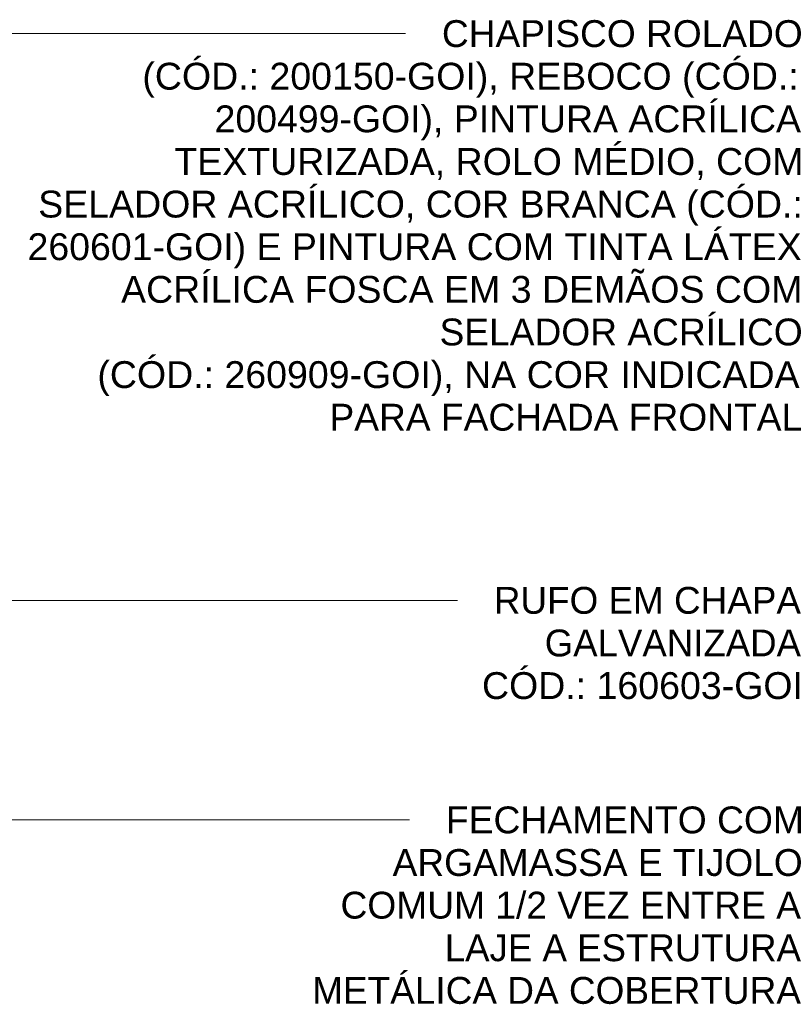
# Model space of a CAD drawing. Header units: metres. Extents: x -28.2 to 13.6, y -1.6 to 5.9.
# Tile 81 of 159: x -10.7 to -8.5, y 2.3 to 5. Entities that reach past the tile are written whole.
import ezdxf

# ---------------------------------------------------------------- set-up
doc = ezdxf.new("R2010")
doc.units = ezdxf.units.M
doc.layers.add('G-ANNO-TEXT', color=7, linetype='Continuous', lineweight=9)
doc.styles.add('Arial_1', font='arial.ttf', dxfattribs={"height": 0.075})

msp = doc.modelspace()

# ---------------------------------------------------------------- linework, layer by layer
at = {"layer": 'G-ANNO-TEXT'}
for p, q in [((-10.7568, 4.9862), (-9.5827, 4.9862)), ((-11.8613, 3.4032), (-10.1818, 3.4032)), ((-10.1818, 3.4032), (-9.4377, 3.4032)), ((-11.264, 2.7899), (-10.0743, 2.7899)), ((-10.0743, 2.7899), (-9.5716, 2.7899))]:
    msp.add_line(p, q, dxfattribs=at)

# ---------------------------------------------------------------- texts
at = {"layer": 'G-ANNO-TEXT', "char_height": 0.075, "attachment_point": 1, "style": 'Arial_1'}
for s, insert, width in [('CHAPISCO ROLADO ', (-9.4811, 5.0237), 1.242616), ('(CÓD.: 200150-GOI), REBOCO (CÓD.: ', (-10.3179, 4.9047), 2.25675), ('200499-GOI), PINTURA ACRÍLICA ', (-10.1161, 4.7856), 2.012236), ('TEXTURIZADA, ROLO MÉDIO, COM ', (-10.2286, 4.6665), 2.148522), ('SELADOR ACRÍLICO, COR BRANCA (CÓD.: ', (-10.6089, 4.5475), 2.609493), ('260601-GOI) E PINTURA COM TINTA LÁTEX ', (-10.6387, 4.4284), 2.645569), ('ACRÍLICA FOSCA EM 3 DEMÃOS COM ', (-10.3774, 4.3093), 2.328902), ('SELADOR ACRÍLICO ', (-9.4877, 4.1903), 1.250633), ('(CÓD.: 260909-GOI), NA COR INDICADA ', (-10.4436, 4.0712), 2.409071), ('PARA FACHADA FRONTAL', (-9.7953, 3.9522), 1.623417), ('RUFO EM CHAPA ', (-9.3361, 3.4407), 1.066244), ('GALVANIZADA', (-9.1939, 3.3216), 0.893882), ('CÓD.: 160603-GOI', (-9.3691, 3.2026), 1.106329), ('FECHAMENTO COM ', (-9.47, 2.8274), 1.23059), ('ARGAMASSA E TIJOLO ', (-9.6188, 2.7084), 1.41097), ('COMUM 1/2 VEZ ENTRE A ', (-9.7644, 2.5893), 1.587341), ('LAJE A ESTRUTURA', (-9.4733, 2.4703), 1.234599), ('METÁLICA DA COBERTURA', (-9.8437, 2.3512), 1.683544)]:
    msp.add_mtext(s, dxfattribs=dict(at, insert=insert, width=width))

doc.saveas('drawing.dxf')
